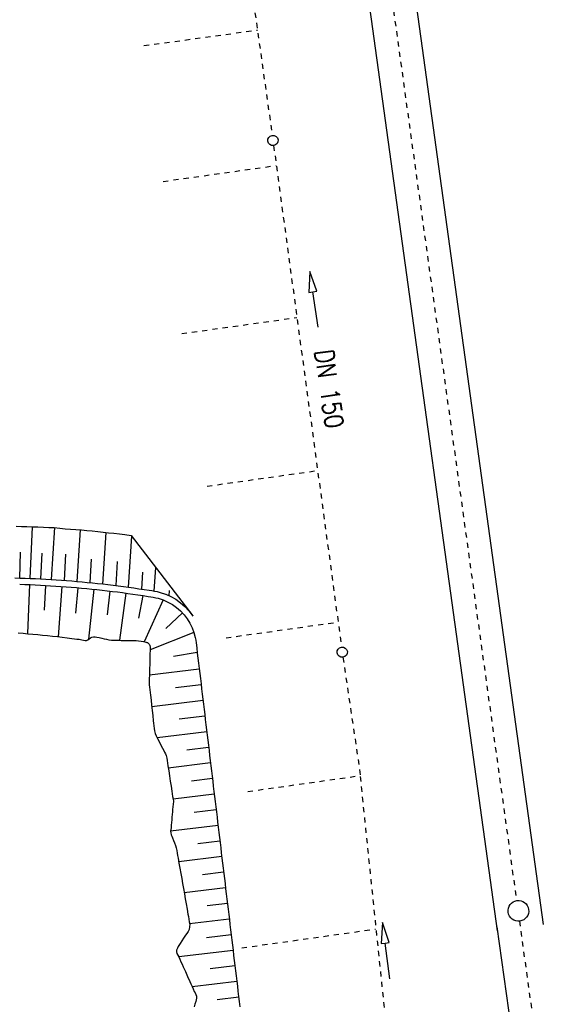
# Model space of a CAD drawing. Extents: x 446457 to 447032, y 444506 to 445688.
# Tile 29 of 43: x 446609 to 446660, y 445341 to 445436. Entities that reach past the tile are written whole.
import ezdxf

# ---------------------------------------------------------------- set-up
doc = ezdxf.new("R2010")
doc.units = 0
doc.header["$LTSCALE"] = 2
doc.header["$MEASUREMENT"] = 0
doc.linetypes.add('ACAD_ISO10W100W', pattern=[0.5, 0.25, -0.25])
doc.linetypes.add('STRICHLINIEX2', pattern=[0.5, 0.25, -0.25])
for name, color, linetype in [('Bahnachse', 7, 'CONTINUOUS'), ('Dränagesystem_neu', 15, 'CONTINUOUS'), ('FBR', 8, 'CONTINUOUS'), ('Gleisachse', 7, 'CONTINUOUS'), ('RRB_41-205', 15, 'CONTINUOUS')]:
    doc.layers.add(name, color=color, linetype=linetype)
doc.styles.add('ROMANS', font='romans.shx', dxfattribs={"width": 0.8})

msp = doc.modelspace()

# ---------------------------------------------------------------- linework, layer by layer
at = {"layer": 'Bahnachse', "linetype": 'ACAD_ISO10W100W'}
for p, q in [((446643.889, 445447.76), (446657.295, 445350.681)), ((446657.568, 445348.701), (446662.278, 445314.773))]:
    msp.add_line(p, q, dxfattribs=at)
at = {"layer": 'Bahnachse', "linetype": 'Continuous'}
msp.add_ellipse((446657.476, 445349.697), major_axis=(0.707, 0.707), ratio=1, start_param=4.066813, end_param=10.349998, dxfattribs=at)
at = {"layer": 'Dränagesystem_neu', "linetype": 'STRICHLINIEX2'}
for p, q in [((446626.837, 445473.326), (446633.648, 445424.801)), ((446621.234, 445433.492), (446632.216, 445435.001)), ((446633.784, 445423.811), (446640.356, 445375.245)), ((446623.089, 445420.341), (446634.045, 445421.883)), ((446624.89, 445405.599), (446636.037, 445407.162)), ((446627.349, 445390.829), (446638.043, 445392.337)), ((446629.175, 445376.138), (446640.034, 445377.663)), ((446640.496, 445374.255), (446642.181, 445362.806)), ((446631.292, 445361.255), (446642.182, 445362.792)), ((446646.467, 445321.438), (446642.181, 445362.806)), ((446630.703, 445346.11), (446643.631, 445347.926))]:
    msp.add_line(p, q, dxfattribs=at)
at = {"layer": 'Dränagesystem_neu', "linetype": 'Continuous'}
for p, q in [((446637.294, 445411.63), (446637.19, 445409.593)), ((446637.982, 445409.71), (446637.294, 445411.63)), ((446637.19, 445409.593), (446637.586, 445409.652)), ((446637.586, 445409.652), (446637.982, 445409.71)), ((446638.094, 445406.217), (446637.586, 445409.652)), ((446644.323, 445348.551), (446644.184, 445346.516)), ((446644.978, 445346.619), (446644.323, 445348.551)), ((446644.184, 445346.516), (446644.581, 445346.567)), ((446644.581, 445346.567), (446644.978, 445346.619)), ((446645.029, 445343.124), (446644.581, 445346.567))]:
    msp.add_line(p, q, dxfattribs=at)
for centre in [(446633.717, 445424.306), (446640.423, 445374.75)]:
    msp.add_ellipse(centre, major_axis=(0.354, 0.354), ratio=1, start_param=4.066813, end_param=10.349998, dxfattribs=at)
at = {"layer": 'FBR'}
for points in [[(446685.671, 445499.677, 0.000084), (446690.294, 445466.915, 0.000171), (446692.589, 445450.715), (446699.698, 445400.648, -0.000017), (446702.648, 445379.847, -0.000012), (446706.64, 445351.684, -0.000142), (446710.164, 445326.768, 0.000095), (446713.688, 445301.853, 0.000489), (446717.261, 445276.798, -0.000535), (446720.835, 445251.744, -0.000318), (446724.222, 445227.7, 0.000352), (446727.61, 445203.657, 0.000005), (446731.551, 445175.831, 0.000006), (446734.439, 445155.439, 0.000005), (446738.345, 445127.869, 0.000006), (446741.348, 445106.672, 0.000262)], [(446680.588, 445565.192), (446686.226, 445525.578, -0.000461), (446689.716, 445500.849, 0.000412), (446693.207, 445476.12, 0.000274), (446696.649, 445451.977, -0.000308), (446700.09, 445427.835, -0.000041), (446704.161, 445399.134, -0.000053), (446707.341, 445376.683, -0.000068), (446710.752, 445352.56, 0.000201), (446714.163, 445328.437, 0.000066), (446717.768, 445303.036, -0.000029), (446721.374, 445277.636, -0.000013), (446726.042, 445244.733, -0.000025), (446728.415, 445227.994, -0.000188), (446731.776, 445204.216, 0.000116), (446735.137, 445180.439, 0.000098)], [(446757.103, 445025.342, 0.000008), (446763.022, 444983.696, 0.000035)]]:
    msp.add_lwpolyline(points, format="xyb", dxfattribs=at)
at = {"layer": 'Gleisachse', "linetype": 'Continuous'}
for p, q in [((446645.358, 445453.57), (446659.886, 445348.361)), ((446640.902, 445452.943), (446655.428, 445347.746)), ((446655.397, 445348.154), (446660.05, 445314.46))]:
    msp.add_line(p, q, dxfattribs=at)
at = {"layer": 'RRB_41-205', "linetype": 'Continuous'}
for p, q in [((446608.856, 445386.948), (446609.384, 445386.934)), ((446609.384, 445386.934), (446609.911, 445386.918)), ((446609.911, 445386.918), (446610.439, 445386.898)), ((446610.232, 445381.891), (446610.436, 445386.898)), ((446610.439, 445386.898), (446610.967, 445386.876)), ((446610.967, 445386.876), (446611.494, 445386.851)), ((446611.494, 445386.851), (446612.022, 445386.832)), ((446612.022, 445386.832), (446612.286, 445386.827)), ((446612.28, 445381.784), (446612.596, 445386.822)), ((446612.286, 445386.827), (446612.551, 445386.823)), ((446612.551, 445386.823), (446613.087, 445386.743)), ((446613.087, 445386.743), (446613.603, 445386.707)), ((446613.603, 445386.707), (446614.128, 445386.668)), ((446614.128, 445386.668), (446614.654, 445386.626)), ((446614.654, 445386.626), (446615.18, 445386.581)), ((446614.773, 445381.598), (446615.087, 445386.589)), ((446615.18, 445386.581), (446615.706, 445386.534)), ((446615.706, 445386.534), (446616.232, 445386.484)), ((446616.232, 445386.484), (446616.757, 445386.432)), ((446616.757, 445386.432), (446617.282, 445386.377)), ((446617.262, 445381.349), (446617.576, 445386.345)), ((446617.282, 445386.377), (446617.807, 445386.319)), ((446617.807, 445386.319), (446618.332, 445386.259)), ((446618.332, 445386.259), (446618.856, 445386.196)), ((446618.856, 445386.196), (446619.38, 445386.131)), ((446619.38, 445386.131), (446619.994, 445386.051)), ((446619.748, 445381.038), (446620.058, 445385.967)), ((446619.994, 445386.051), (446625.966, 445378.254)), ((446609.208, 445381.929), (446609.282, 445384.432)), ((446611.256, 445381.843), (446611.386, 445384.347)), ((446613.543, 445381.697), (446613.674, 445384.233)), ((446616.026, 445381.48), (446616.144, 445383.764)), ((446618.544, 445381.196), (446618.665, 445383.539)), ((446622.229, 445380.665), (446622.373, 445382.945)), ((446608.721, 445381.943), (446609.224, 445381.928)), ((446609.224, 445381.928), (446609.727, 445381.911)), ((446609.727, 445381.911), (446610.229, 445381.891)), ((446610.229, 445381.891), (446610.732, 445381.869)), ((446610.732, 445381.869), (446611.234, 445381.844)), ((446611.234, 445381.844), (446611.736, 445381.817)), ((446611.736, 445381.817), (446612.239, 445381.787)), ((446612.239, 445381.787), (446612.74, 445381.755)), ((446612.74, 445381.755), (446613.244, 445381.72)), ((446613.244, 445381.72), (446613.744, 445381.682)), ((446613.744, 445381.682), (446614.245, 445381.642)), ((446621.038, 445380.852), (446621.122, 445382.49)), ((446609.205, 445381.329), (446609.705, 445381.311)), ((446609.705, 445381.311), (446610.204, 445381.292)), ((446610.155, 445381.294), (446609.96, 445376.543)), ((446610.204, 445381.292), (446610.704, 445381.27)), ((446610.704, 445381.27), (446611.203, 445381.245)), ((446611.203, 445381.245), (446611.702, 445381.218)), ((446611.714, 445381.217), (446611.577, 445378.812)), ((446611.702, 445381.218), (446612.201, 445381.188)), ((446612.201, 445381.188), (446612.7, 445381.156)), ((446612.7, 445381.156), (446613.199, 445381.121)), ((446613.272, 445381.116), (446612.918, 445376.248)), ((446613.199, 445381.121), (446613.698, 445381.084)), ((446613.698, 445381.084), (446614.196, 445381.044)), ((446614.196, 445381.044), (446614.694, 445381.002)), ((446614.245, 445381.642), (446614.746, 445381.6)), ((446614.828, 445380.99), (446614.61, 445378.528)), ((446614.694, 445381.002), (446615.192, 445380.958)), ((446614.746, 445381.6), (446615.248, 445381.555)), ((446615.192, 445380.958), (446615.69, 445380.911)), ((446615.248, 445381.555), (446615.748, 445381.508)), ((446615.69, 445380.911), (446616.188, 445380.861)), ((446615.748, 445381.508), (446616.249, 445381.458)), ((446616.382, 445380.841), (446615.878, 445375.991)), ((446616.188, 445380.861), (446616.685, 445380.809)), ((446616.249, 445381.458), (446616.749, 445381.406)), ((446616.685, 445380.809), (446617.182, 445380.754)), ((446616.749, 445381.406), (446617.249, 445381.351)), ((446617.182, 445380.754), (446617.679, 445380.697)), ((446617.249, 445381.351), (446617.749, 445381.293)), ((446617.749, 445381.293), (446618.248, 445381.233)), ((446618.248, 445381.233), (446618.747, 445381.171)), ((446618.747, 445381.171), (446619.246, 445381.106)), ((446619.246, 445381.106), (446619.744, 445381.039)), ((446619.744, 445381.039), (446620.243, 445380.969)), ((446620.243, 445380.969), (446620.74, 445380.896)), ((446620.74, 445380.896), (446621.238, 445380.821)), ((446621.238, 445380.821), (446621.734, 445380.744)), ((446621.734, 445380.744), (446621.984, 445380.706)), ((446617.934, 445380.667), (446617.657, 445378.358)), ((446617.679, 445380.697), (446618.175, 445380.638)), ((446618.175, 445380.638), (446618.671, 445380.576)), ((446618.671, 445380.576), (446619.167, 445380.511)), ((446619.481, 445380.469), (446618.859, 445375.896)), ((446619.167, 445380.511), (446619.663, 445380.444)), ((446619.663, 445380.444), (446620.158, 445380.375)), ((446620.158, 445380.375), (446620.653, 445380.303)), ((446620.653, 445380.303), (446621.147, 445380.228)), ((446621.136, 445380.23), (446620.69, 445378.05)), ((446621.147, 445380.228), (446621.641, 445380.152)), ((446623.105, 445379.806), (446621.258, 445375.761)), ((446621.641, 445380.152), (446621.888, 445380.113)), ((446621.888, 445380.113), (446622.135, 445380.072)), ((446621.984, 445380.706), (446622.243, 445380.662)), ((446622.135, 445380.072), (446622.38, 445380.024)), ((446622.243, 445380.662), (446622.509, 445380.61)), ((446622.38, 445380.024), (446622.623, 445379.965)), ((446622.509, 445380.61), (446622.787, 445380.542)), ((446622.623, 445379.965), (446623.098, 445379.809)), ((446622.787, 445380.542), (446623.313, 445380.37)), ((446623.098, 445379.809), (446623.555, 445379.606)), ((446623.341, 445380.357), (446623.825, 445380.143)), ((446623.688, 445380.203), (446623.714, 445380.71)), ((446623.825, 445380.143), (446624.312, 445379.866)), ((446624.312, 445379.866), (446624.768, 445379.542)), ((446623.555, 445379.606), (446623.989, 445379.359)), ((446623.989, 445379.359), (446624.397, 445379.07)), ((446624.397, 445379.07), (446624.774, 445378.742)), ((446624.768, 445379.542), (446625.19, 445379.174)), ((446625.19, 445379.174), (446625.574, 445378.766)), ((446624.954, 445378.558), (446623.341, 445377.043)), ((446624.774, 445378.742), (446625.116, 445378.377)), ((446625.116, 445378.377), (446625.42, 445377.981)), ((446625.42, 445377.981), (446625.683, 445377.556)), ((446625.574, 445378.766), (446625.914, 445378.322)), ((446625.914, 445378.322), (446625.968, 445378.234)), ((446625.683, 445377.556), (446625.902, 445377.106)), ((446625.902, 445377.106), (446626.075, 445376.638)), ((446609.055, 445376.615), (446609.53, 445376.578)), ((446609.53, 445376.578), (446610.005, 445376.539)), ((446610.005, 445376.539), (446610.48, 445376.498)), ((446610.48, 445376.498), (446610.954, 445376.454)), ((446610.954, 445376.454), (446611.428, 445376.408)), ((446611.428, 445376.408), (446611.902, 445376.36)), ((446611.902, 445376.36), (446612.376, 445376.309)), ((446612.376, 445376.309), (446612.849, 445376.256)), ((446612.849, 445376.256), (446613.322, 445376.201)), ((446613.322, 445376.201), (446613.794, 445376.143)), ((446613.794, 445376.143), (446614.266, 445376.083)), ((446614.266, 445376.083), (446614.502, 445376.051)), ((446614.502, 445376.051), (446614.738, 445376.021)), ((446614.738, 445376.021), (446614.972, 445375.996)), ((446614.972, 445375.996), (446615.209, 445375.956)), ((446615.209, 445375.956), (446615.37, 445375.915)), ((446615.68, 445375.89), (446615.81, 445375.945)), ((446615.81, 445375.945), (446615.934, 445376.033)), ((446615.934, 445376.033), (446616.059, 445376.126)), ((446616.059, 445376.126), (446616.191, 445376.2)), ((446616.191, 445376.2), (446616.345, 445376.236)), ((446616.345, 445376.236), (446616.508, 445376.235)), ((446616.508, 445376.235), (446616.672, 445376.212)), ((446616.672, 445376.212), (446616.909, 445376.162)), ((446616.909, 445376.162), (446617.14, 445376.106)), ((446617.14, 445376.106), (446617.372, 445376.051)), ((446617.372, 445376.051), (446617.607, 445375.996)), ((446617.607, 445375.996), (446617.84, 445375.943)), ((446626.069, 445376.655), (446621.822, 445374.974)), ((446626.075, 445376.638), (446626.2, 445376.154)), ((446626.2, 445376.154), (446626.243, 445375.908)), ((446615.37, 445375.915), (446615.529, 445375.884)), ((446615.529, 445375.884), (446615.68, 445375.89)), ((446617.84, 445375.943), (446618.076, 445375.906)), ((446618.076, 445375.906), (446618.315, 445375.897)), ((446618.315, 445375.897), (446618.555, 445375.899)), ((446618.555, 445375.899), (446618.796, 445375.897)), ((446618.796, 445375.897), (446619.036, 445375.892)), ((446619.036, 445375.892), (446619.516, 445375.883)), ((446619.516, 445375.883), (446619.757, 445375.877)), ((446619.757, 445375.877), (446619.997, 445375.873)), ((446619.997, 445375.873), (446620.238, 445375.87)), ((446620.238, 445375.87), (446620.479, 445375.862)), ((446620.479, 445375.862), (446620.717, 445375.841)), ((446620.717, 445375.841), (446620.954, 445375.81)), ((446620.954, 445375.81), (446621.18, 445375.775)), ((446621.18, 445375.775), (446621.403, 445375.732)), ((446621.403, 445375.732), (446621.462, 445375.718)), ((446621.462, 445375.718), (446621.518, 445375.698)), ((446621.518, 445375.698), (446621.571, 445375.671)), ((446621.571, 445375.671), (446621.62, 445375.638)), ((446621.62, 445375.638), (446621.665, 445375.6)), ((446621.665, 445375.6), (446621.705, 445375.558)), ((446621.705, 445375.558), (446621.74, 445375.512)), ((446621.74, 445375.512), (446621.769, 445375.463)), ((446621.769, 445375.463), (446621.793, 445375.411)), ((446621.793, 445375.411), (446621.81, 445375.358)), ((446621.81, 445375.358), (446621.822, 445375.304)), ((446621.827, 445375.126), (446621.82, 445374.873)), ((446621.822, 445375.304), (446621.828, 445375.25)), ((446621.828, 445375.25), (446621.827, 445375.126)), ((446626.243, 445375.908), (446626.278, 445375.66)), ((446626.278, 445375.66), (446626.337, 445375.164)), ((446626.337, 445375.164), (446626.397, 445374.667)), ((446621.802, 445374.115), (446621.789, 445373.61)), ((446621.815, 445374.62), (446621.802, 445374.115)), ((446621.82, 445374.873), (446621.815, 445374.62)), ((446626.392, 445374.705), (446624.095, 445374.323)), ((446626.397, 445374.667), (446626.456, 445374.171)), ((446626.456, 445374.171), (446626.516, 445373.674)), ((446626.586, 445373.091), (446621.762, 445372.505)), ((446621.777, 445373.105), (446621.764, 445372.6)), ((446621.789, 445373.61), (446621.777, 445373.105)), ((446626.516, 445373.674), (446626.576, 445373.178)), ((446626.576, 445373.178), (446626.635, 445372.681)), ((446621.764, 445372.6), (446621.752, 445372.095)), ((446626.635, 445372.681), (446626.695, 445372.185)), ((446626.695, 445372.185), (446626.755, 445371.689)), ((446621.752, 445372.095), (446621.745, 445371.843)), ((446621.745, 445371.843), (446621.749, 445371.591)), ((446621.749, 445371.591), (446621.772, 445371.342)), ((446621.772, 445371.342), (446621.804, 445371.094)), ((446626.768, 445371.578), (446624.293, 445371.278)), ((446626.755, 445371.689), (446626.814, 445371.192)), ((446626.814, 445371.192), (446626.874, 445370.696)), ((446621.804, 445371.094), (446621.833, 445370.846)), ((446621.833, 445370.846), (446621.859, 445370.597)), ((446621.859, 445370.597), (446621.915, 445370.1)), ((446626.874, 445370.696), (446626.934, 445370.199)), ((446621.915, 445370.1), (446621.97, 445369.603)), ((446621.97, 445369.603), (446622.026, 445369.106)), ((446626.95, 445370.066), (446621.986, 445369.464)), ((446626.934, 445370.199), (446626.993, 445369.703)), ((446626.993, 445369.703), (446627.053, 445369.206)), ((446622.026, 445369.106), (446622.081, 445368.609)), ((446622.081, 445368.609), (446622.137, 445368.112)), ((446627.131, 445368.553), (446624.644, 445368.252)), ((446627.053, 445369.206), (446627.112, 445368.71)), ((446627.112, 445368.71), (446627.172, 445368.214)), ((446622.137, 445368.112), (446622.166, 445367.864)), ((446622.166, 445367.864), (446622.192, 445367.615)), ((446622.192, 445367.615), (446622.212, 445367.366)), ((446622.212, 445367.366), (446622.248, 445367.119)), ((446627.172, 445368.214), (446627.232, 445367.717)), ((446627.232, 445367.717), (446627.291, 445367.221)), ((446622.248, 445367.119), (446622.319, 445366.873)), ((446622.319, 445366.873), (446622.418, 445366.635)), ((446622.418, 445366.635), (446622.536, 445366.396)), ((446627.313, 445367.041), (446622.504, 445366.458)), ((446627.291, 445367.221), (446627.351, 445366.724)), ((446627.351, 445366.724), (446627.411, 445366.228)), ((446622.536, 445366.396), (446622.66, 445366.161)), ((446622.66, 445366.161), (446622.902, 445365.686)), ((446622.902, 445365.686), (446623.019, 445365.448)), ((446627.495, 445365.529), (446625.375, 445365.272)), ((446627.411, 445366.228), (446627.47, 445365.731)), ((446627.47, 445365.731), (446627.53, 445365.235)), ((446623.019, 445365.448), (446623.144, 445365.212)), ((446623.144, 445365.212), (446623.233, 445365.056)), ((446623.233, 445365.056), (446623.317, 445364.9)), ((446623.317, 445364.9), (446623.386, 445364.737)), ((446623.386, 445364.737), (446623.443, 445364.495)), ((446627.53, 445365.235), (446627.589, 445364.739)), ((446627.589, 445364.739), (446627.649, 445364.242)), ((446623.443, 445364.495), (446623.476, 445364.245)), ((446623.476, 445364.245), (446623.513, 445363.997)), ((446623.513, 445363.997), (446623.553, 445363.75)), ((446623.553, 445363.75), (446623.629, 445363.256)), ((446627.676, 445364.016), (446623.589, 445363.52)), ((446627.649, 445364.242), (446627.709, 445363.746)), ((446627.709, 445363.746), (446627.768, 445363.249)), ((446623.629, 445363.256), (446623.706, 445362.761)), ((446623.706, 445362.761), (446623.782, 445362.267)), ((446627.768, 445363.249), (446627.828, 445362.753)), ((446627.828, 445362.753), (446627.888, 445362.256)), ((446623.782, 445362.267), (446623.858, 445361.772)), ((446623.858, 445361.772), (446623.935, 445361.278)), ((446627.858, 445362.504), (446625.839, 445362.259)), ((446627.888, 445362.256), (446627.947, 445361.76)), ((446627.947, 445361.76), (446628.007, 445361.264)), ((446623.935, 445361.278), (446623.971, 445361.031)), ((446623.971, 445361.031), (446624.011, 445360.784)), ((446624.011, 445360.784), (446624.056, 445360.536)), ((446628.039, 445360.991), (446624.06, 445360.509)), ((446628.007, 445361.264), (446628.066, 445360.767)), ((446628.066, 445360.767), (446628.126, 445360.271)), ((446624.036, 445359.779), (446624.011, 445359.525)), ((446624.068, 445360.034), (446624.036, 445359.779)), ((446624.056, 445360.536), (446624.082, 445360.289)), ((446624.082, 445360.289), (446624.068, 445360.034)), ((446628.126, 445360.271), (446628.186, 445359.774)), ((446628.186, 445359.774), (446628.245, 445359.278)), ((446623.99, 445359.27), (446623.944, 445358.761)), ((446624.011, 445359.525), (446623.99, 445359.27)), ((446628.221, 445359.479), (446626.092, 445359.221)), ((446628.245, 445359.278), (446628.305, 445358.781)), ((446628.305, 445358.781), (446628.365, 445358.285)), ((446628.403, 445357.967), (446623.815, 445357.41)), ((446623.879, 445357.998), (446623.853, 445357.743)), ((446623.899, 445358.252), (446623.879, 445357.998)), ((446623.92, 445358.506), (446623.899, 445358.252)), ((446623.944, 445358.761), (446623.92, 445358.506)), ((446628.365, 445358.285), (446628.424, 445357.789)), ((446623.829, 445357.572), (446623.814, 445357.402)), ((446623.814, 445357.402), (446623.822, 445357.236)), ((446623.822, 445357.236), (446623.865, 445357.072)), ((446623.853, 445357.743), (446623.829, 445357.572)), ((446623.865, 445357.072), (446623.931, 445356.913)), ((446623.931, 445356.913), (446624.002, 445356.754)), ((446628.424, 445357.789), (446628.484, 445357.292)), ((446628.484, 445357.292), (446628.543, 445356.796)), ((446624.002, 445356.754), (446624.095, 445356.513)), ((446624.095, 445356.513), (446624.182, 445356.272)), ((446624.182, 445356.272), (446624.274, 445356.032)), ((446624.274, 445356.032), (446624.354, 445355.789)), ((446628.584, 445356.454), (446626.447, 445356.195)), ((446628.543, 445356.796), (446628.603, 445356.299)), ((446628.603, 445356.299), (446628.663, 445355.803)), ((446624.354, 445355.789), (446624.405, 445355.544)), ((446624.405, 445355.544), (446624.443, 445355.296)), ((446624.443, 445355.296), (446624.485, 445355.049)), ((446624.485, 445355.049), (446624.531, 445354.803)), ((446628.663, 445355.803), (446628.722, 445355.306)), ((446628.722, 445355.306), (446628.782, 445354.81)), ((446624.531, 445354.803), (446624.619, 445354.31)), ((446628.766, 445354.942), (446624.597, 445354.436)), ((446624.619, 445354.31), (446624.708, 445353.817)), ((446628.782, 445354.81), (446628.842, 445354.313)), ((446628.842, 445354.313), (446628.901, 445353.817)), ((446624.708, 445353.817), (446624.796, 445353.324)), ((446624.796, 445353.324), (446624.884, 445352.831)), ((446628.948, 445353.429), (446626.907, 445353.182)), ((446628.901, 445353.817), (446628.961, 445353.321)), ((446628.961, 445353.321), (446629.02, 445352.824)), ((446624.884, 445352.831), (446624.972, 445352.338)), ((446624.972, 445352.338), (446625.06, 445351.845)), ((446629.02, 445352.824), (446629.08, 445352.328)), ((446629.08, 445352.328), (446629.14, 445351.831)), ((446625.06, 445351.845), (446625.146, 445351.352)), ((446629.129, 445351.917), (446625.132, 445351.432)), ((446625.146, 445351.352), (446625.232, 445350.858)), ((446629.14, 445351.831), (446629.199, 445351.335)), ((446629.199, 445351.335), (446629.259, 445350.838)), ((446625.232, 445350.858), (446625.317, 445350.365)), ((446625.317, 445350.365), (446625.403, 445349.872)), ((446629.311, 445350.404), (446627.352, 445350.167)), ((446629.259, 445350.838), (446629.319, 445350.342)), ((446629.319, 445350.342), (446629.378, 445349.846)), ((446625.403, 445349.872), (446625.489, 445349.378)), ((446625.489, 445349.378), (446625.529, 445349.131)), ((446629.378, 445349.846), (446629.438, 445349.349)), ((446629.438, 445349.349), (446629.497, 445348.853)), ((446625.529, 445349.131), (446625.574, 445348.885)), ((446625.574, 445348.885), (446625.625, 445348.64)), ((446625.625, 445348.64), (446625.66, 445348.392)), ((446625.66, 445348.392), (446625.654, 445348.131)), ((446629.493, 445348.892), (446625.656, 445348.427)), ((446629.497, 445348.853), (446629.557, 445348.356)), ((446629.557, 445348.356), (446629.617, 445347.86)), ((446625.247, 445347.335), (446625.07, 445347.063)), ((446625.375, 445347.511), (446625.247, 445347.335)), ((446625.497, 445347.69), (446625.375, 445347.511)), ((446625.593, 445347.88), (446625.497, 445347.69)), ((446625.654, 445348.131), (446625.593, 445347.88)), ((446629.674, 445347.38), (446627.292, 445347.091)), ((446629.617, 445347.86), (446629.676, 445347.363)), ((446629.676, 445347.363), (446629.736, 445346.867)), ((446624.729, 445346.523), (446624.556, 445346.245)), ((446624.902, 445346.79), (446624.729, 445346.523)), ((446625.07, 445347.063), (446624.902, 445346.79)), ((446629.736, 445346.867), (446629.796, 445346.371)), ((446624.398, 445345.896), (446624.381, 445345.72)), ((446624.381, 445345.72), (446624.424, 445345.558)), ((446624.464, 445346.073), (446624.398, 445345.896)), ((446624.424, 445345.558), (446624.505, 445345.4)), ((446624.556, 445346.245), (446624.464, 445346.073)), ((446629.856, 445345.867), (446624.603, 445345.23)), ((446629.796, 445346.371), (446629.855, 445345.874)), ((446629.855, 445345.874), (446629.915, 445345.378)), ((446624.505, 445345.4), (446624.596, 445345.242)), ((446624.596, 445345.242), (446624.711, 445345.004)), ((446624.711, 445345.004), (446624.811, 445344.765)), ((446624.811, 445344.765), (446624.917, 445344.526)), ((446624.917, 445344.526), (446625.027, 445344.287)), ((446629.915, 445345.378), (446629.974, 445344.881)), ((446629.974, 445344.881), (446630.034, 445344.385)), ((446625.027, 445344.287), (446625.242, 445343.809)), ((446625.242, 445343.809), (446625.457, 445343.331)), ((446630.038, 445344.355), (446627.648, 445344.065)), ((446630.034, 445344.385), (446630.094, 445343.888)), ((446630.094, 445343.888), (446630.153, 445343.392)), ((446625.457, 445343.331), (446625.672, 445342.854)), ((446625.672, 445342.854), (446625.781, 445342.615)), ((446625.781, 445342.615), (446625.887, 445342.376)), ((446630.219, 445342.842), (446625.911, 445342.32)), ((446630.153, 445343.392), (446630.213, 445342.896)), ((446630.213, 445342.896), (446630.273, 445342.399)), ((446625.887, 445342.376), (446625.989, 445342.136)), ((446625.989, 445342.136), (446626.103, 445341.898)), ((446626.103, 445341.898), (446626.19, 445341.741)), ((446626.19, 445341.741), (446626.27, 445341.583)), ((446630.273, 445342.399), (446630.332, 445341.903)), ((446630.332, 445341.903), (446630.392, 445341.406)), ((446626.239, 445340.907), (446626.169, 445340.646)), ((446626.286, 445341.08), (446626.239, 445340.907)), ((446626.27, 445341.583), (446626.318, 445341.421)), ((446626.319, 445341.252), (446626.286, 445341.08)), ((446626.318, 445341.421), (446626.319, 445341.252)), ((446630.401, 445341.33), (446628.308, 445341.076)), ((446630.392, 445341.406), (446630.452, 445340.91)), ((446630.452, 445340.91), (446630.511, 445340.413)), ((446626.169, 445340.646), (446626.104, 445340.388))]:
    msp.add_line(p, q, dxfattribs=at)

# ---------------------------------------------------------------- texts
at = {"layer": 'Dränagesystem_neu', "linetype": 'Continuous', "style": 'ROMANS', "oblique": 360, "width": 0.8337}
msp.add_text('DN 150', height=1.8, rotation=278.0112, dxfattribs=at).set_placement((446637.748, 445403.918))

doc.saveas('drawing.dxf')
